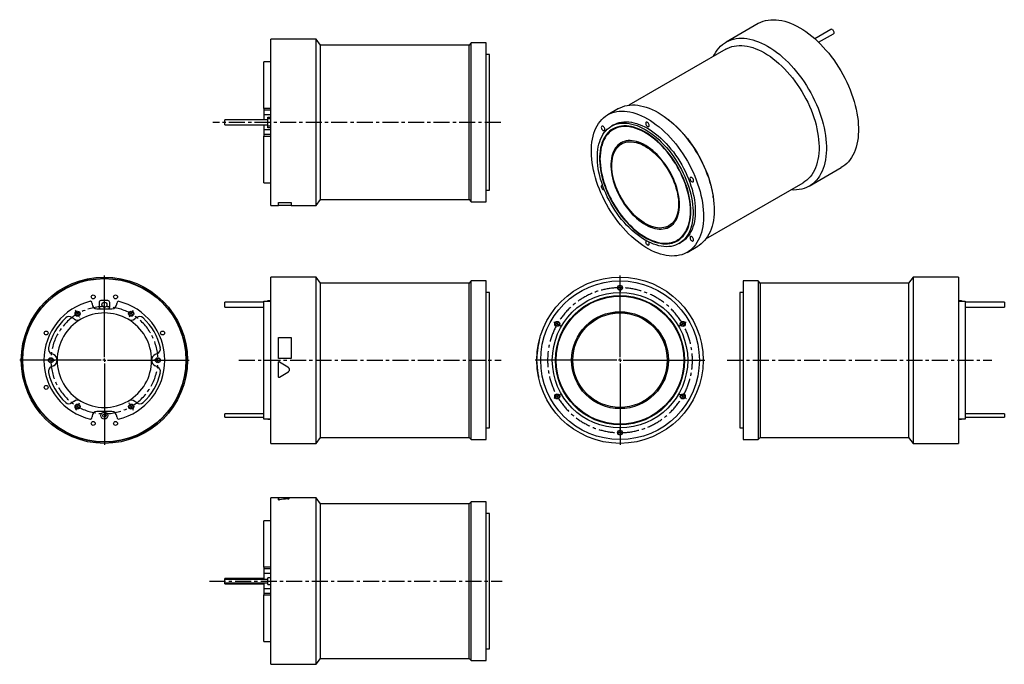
# Model space of a CAD drawing. Extents: x 83 to 1647, y 77 to 1100.
import ezdxf

# ---------------------------------------------------------------- set-up
doc = ezdxf.new("R2010")
doc.units = 0
doc.header["$LTSCALE"] = 2
doc.header["$MEASUREMENT"] = 0
doc.linetypes.add('CENTERX2', pattern=[20.32, 12.7, -2.54, 2.54, -2.54])
doc.layers.get('0').update_dxf_attribs({"linetype": 'CONTINUOUS'})

# ---------------------------------------------------------------- blocks, each defined once
blk = doc.blocks.new('SW_CENTERMARKSYMBOL_0')
at = {"color": 0, "linetype": 'Continuous'}
for p, q in [((0, 5), (0, 134.5)), ((-5, 0), (-134.5, 0)), ((0, 0), (-2.5, 0)), ((0, 0), (0, 2.5)), ((0, 0), (0, -2.5)), ((0, 0), (2.5, 0)), ((5, 0), (134.5, 0)), ((0, -5), (0, -134.5))]:
    blk.add_line(p, q, dxfattribs=at)
blk = doc.blocks.new('SW_CENTERMARKSYMBOL_1')
at = {"color": 6, "linetype": 'Continuous'}
for p, q in [((-2.5, 4.3), (-3.2, 5.6)), ((0, 0), (-1.2, 2.2)), ((0, 0), (1.2, -2.2)), ((85, 0), (83.8, -2.2)), ((85, 0), (86.2, 2.2)), ((87.5, 4.3), (88.3, 5.6)), ((2.5, -4.3), (3.2, -5.6)), ((82.5, -4.3), (81.8, -5.6)), ((-47.5, -73.6), (-49, -73.6)), ((-42.5, -73.6), (-45, -73.6)), ((-42.5, -73.6), (-40, -73.6)), ((-37.5, -73.6), (-36, -73.6)), ((122.5, -73.6), (121, -73.6)), ((127.5, -73.6), (125, -73.6)), ((127.5, -73.6), (130, -73.6)), ((132.5, -73.6), (134, -73.6)), ((-2.5, -151.6), (-3.2, -152.9)), ((0, -147.2), (-1.2, -149.4)), ((0, -147.2), (1.2, -145.1)), ((2.5, -142.9), (3.2, -141.6)), ((82.5, -142.9), (81.8, -141.6)), ((85, -147.2), (83.8, -145.1)), ((85, -147.2), (86.2, -149.4)), ((87.5, -151.6), (88.3, -152.9))]:
    blk.add_line(p, q, dxfattribs=at)
for start, end in [(118.3148, 120), (60, 61.6852), (120, 121.6852), (58.3148, 60), (178.3148, 180), (180, 181.6852), (0, 1.6852), (358.3148, 0), (238.3148, 240), (240, 241.6852), (298.3148, 300), (300, 301.6852)]:
    blk.add_arc((42.5, -73.6), 85, start, end, dxfattribs=at)
at = {"color": 6, "linetype": 'CENTERX2'}
for start, end in [(63.3703, 116.6297), (123.3703, 176.6297), (3.3703, 56.6297), (183.3703, 236.6297), (303.3703, 356.6297), (243.3703, 296.6297)]:
    blk.add_arc((42.5, -73.6), 85, start, end, dxfattribs=at)
blk = doc.blocks.new('SW_CENTERMARKSYMBOL_5')
at = {"color": 0, "linetype": 'Continuous'}
for p, q in [((0, 5), (0, 134.5)), ((-5, 0), (-134.5, 0)), ((0, 0), (-2.5, 0)), ((0, 0), (0, 2.5)), ((0, 0), (0, -2.5)), ((0, 0), (2.5, 0)), ((5, 0), (134.5, 0)), ((0, -5), (0, -134.5))]:
    blk.add_line(p, q, dxfattribs=at)
blk = doc.blocks.new('SW_CENTERMARKSYMBOL_6')
at = {"color": 6, "linetype": 'Continuous'}
for p, q in [((0, 5), (0, 6.5)), ((0, 0), (0, 2.5)), ((0, 0), (0, -2.5)), ((0, -5), (0, -6.5)), ((-103.9, -55), (-105.2, -54.2)), ((-99.6, -57.5), (-101.8, -56.2)), ((-99.6, -57.5), (-97.4, -58.8)), ((-95.3, -60), (-94, -60.8)), ((95.3, -60), (94, -60.8)), ((99.6, -57.5), (97.4, -58.8)), ((99.6, -57.5), (101.8, -56.2)), ((103.9, -55), (105.2, -54.2)), ((-99.6, -172.5), (-97.4, -171.2)), ((-95.3, -170), (-94, -169.2)), ((95.3, -170), (94, -169.2)), ((99.6, -172.5), (97.4, -171.2)), ((-103.9, -175), (-105.2, -175.8)), ((-99.6, -172.5), (-101.8, -173.8)), ((99.6, -172.5), (101.8, -173.8)), ((103.9, -175), (105.2, -175.8)), ((0, -225), (0, -223.5)), ((0, -230), (0, -227.5)), ((0, -230), (0, -232.5)), ((0, -235), (0, -236.5))]:
    blk.add_line(p, q, dxfattribs=at)
for start, end in [(90, 91.2456), (88.7544, 90), (150, 151.2456), (148.7544, 150), (30, 31.2456), (28.7544, 30), (208.7544, 210), (330, 331.2456), (210, 211.2456), (328.7544, 330), (268.7544, 270), (270, 271.2456)]:
    blk.add_arc((0, -115), 115, start, end, dxfattribs=at)
at = {"color": 6, "linetype": 'CENTERX2'}
for start, end in [(92.4911, 147.5089), (32.4911, 87.5089), (152.4911, 207.5089), (332.4911, 27.5089), (212.4911, 267.5089), (272.4911, 327.5089)]:
    blk.add_arc((0, -115), 115, start, end, dxfattribs=at)

msp = doc.modelspace()

# ---------------------------------------------------------------- linework, layer by layer
at = {"color": 7, "linetype": 'Continuous'}
for p, q in [((1256.3, 1093.6), (1205.4, 1064.2)), ((1371.9, 1084.4), (1346.3, 1069.6)), ((554.4, 1068.8), (482.4, 1068.8)), ((482.4, 936.8), (482.4, 1068.8)), ((561.4, 1059.3), (554.4, 1068.8)), ((554.4, 936.8), (554.4, 1068.8)), ((1352.4, 1063.9), (1375.9, 1077.4)), ((797.4, 1059.3), (561.4, 1059.3)), ((561.4, 936.8), (561.4, 1059.3)), ((800.4, 1062.8), (797.4, 1059.3)), ((797.4, 936.8), (797.4, 1059.3)), ((824.4, 1062.8), (800.4, 1062.8)), ((800.4, 936.8), (800.4, 1062.8)), ((824.4, 936.8), (824.4, 1062.8)), ((1205.2, 1053.1), (1050.9, 964)), ((482.4, 1032.8), (471.4, 1032.8)), ((471.4, 958.7), (471.4, 1032.8)), ((829.4, 1044.3), (824.4, 1044.3)), ((829.4, 936.8), (829.4, 1044.3)), ((482.4, 958.7), (471.4, 958.7)), ((471.4, 958.7), (471.4, 956.3)), ((482.4, 956.3), (471.4, 956.3)), ((471.4, 956.3), (471.4, 948.8)), ((1034.4, 958.6), (1017.5, 948.8)), ((477.4, 940.8), (409.4, 940.8)), ((409.4, 936.8), (409.4, 940.8)), ((482.4, 948.8), (471.4, 948.8)), ((471.4, 948.8), (471.4, 940.8)), ((477.4, 945.3), (482.4, 945.3)), ((477.4, 942.3), (477.4, 945.3)), ((482.4, 942.3), (477.4, 942.3)), ((477.4, 931.3), (477.4, 942.3)), ((1115.5, 939.8), (1113.8, 941.1)), ((409.4, 932.8), (409.4, 936.8)), ((409.4, 932.8), (477.4, 932.8)), ((471.4, 932.8), (471.4, 924.8)), ((482.4, 924.8), (471.4, 924.8)), ((471.4, 924.8), (471.4, 917.3)), ((477.4, 931.3), (482.4, 931.3)), ((477.4, 928.3), (477.4, 931.3)), ((482.4, 928.3), (477.4, 928.3)), ((482.4, 804.8), (482.4, 936.8)), ((554.4, 804.8), (554.4, 936.8)), ((561.4, 814.3), (561.4, 936.8)), ((797.4, 814.3), (797.4, 936.8)), ((800.4, 810.8), (800.4, 936.8)), ((824.4, 810.8), (824.4, 936.8)), ((829.4, 829.3), (829.4, 936.8)), ((1026.7, 932.7), (1023.2, 930.7)), ((1026.9, 925.9), (1026.2, 925.5)), ((482.4, 917.3), (471.4, 917.3)), ((471.4, 917.3), (471.4, 914.8)), ((471.4, 914.8), (482.4, 914.8)), ((471.4, 840.8), (471.4, 914.8)), ((1039.2, 904.6), (1038.5, 904.2)), ((1337.4, 835.5), (1388.3, 864.9)), ((471.4, 840.8), (482.4, 840.8)), ((824.4, 829.3), (829.4, 829.3)), ((1173.4, 751.9), (1327.7, 840.9)), ((554.4, 804.8), (561.4, 814.3)), ((561.4, 814.3), (797.4, 814.3)), ((797.4, 814.3), (800.4, 810.8)), ((1185, 817.8), (1184.7, 819.9)), ((482.4, 804.8), (494.4, 804.8)), ((494.4, 809.8), (514.4, 809.8)), ((494.4, 809.8), (494.4, 809.7)), ((494.4, 804.7), (494.4, 809.7)), ((494.4, 809.7), (514.4, 809.7)), ((514.4, 804.7), (494.4, 804.7)), ((514.4, 809.8), (514.4, 809.7)), ((514.4, 809.7), (514.4, 804.7)), ((514.4, 804.8), (554.4, 804.8)), ((800.4, 810.8), (824.4, 810.8)), ((1115.4, 771), (1116.1, 771.4)), ((1127.7, 749.7), (1128.4, 750.1)), ((1130.7, 744.5), (1134.2, 746.5)), ((1143.5, 730.5), (1160.4, 740.3)), ((554.4, 691.3), (482.4, 691.3)), ((482.4, 427.3), (482.4, 691.3)), ((561.4, 681.8), (554.4, 691.3)), ((554.4, 427.3), (554.4, 691.3)), ((1502.3, 691.3), (1495.3, 681.8)), ((1574.3, 691.3), (1502.3, 691.3)), ((1502.3, 691.3), (1502.3, 427.3)), ((1574.3, 691.3), (1574.3, 427.3)), ((797.4, 681.8), (561.4, 681.8)), ((561.4, 436.8), (561.4, 681.8)), ((800.4, 685.3), (797.4, 681.8)), ((797.4, 436.8), (797.4, 681.8)), ((824.4, 685.3), (800.4, 685.3)), ((800.4, 433.3), (800.4, 685.3)), ((824.4, 433.3), (824.4, 685.3)), ((1256.3, 685.3), (1232.3, 685.3)), ((1232.3, 685.3), (1232.3, 433.3)), ((1259.3, 681.8), (1256.3, 685.3)), ((1256.3, 685.3), (1256.3, 433.3)), ((1495.3, 681.8), (1259.3, 681.8)), ((1259.3, 681.8), (1259.3, 436.8)), ((1495.3, 681.8), (1495.3, 436.8)), ((829.4, 666.8), (824.4, 666.8)), ((829.4, 451.8), (829.4, 666.8)), ((1232.3, 666.8), (1227.3, 666.8)), ((1227.3, 666.8), (1227.3, 451.8)), ((198.5, 649.5), (198.5, 648.3)), ((209.5, 650.8), (209.5, 643.8)), ((223.5, 653.8), (212.5, 653.8)), ((226.5, 643.8), (226.5, 650.8)), ((237.5, 648.3), (237.5, 649.5)), ((471.4, 651.3), (409.4, 651.3)), ((409.4, 643.3), (409.4, 651.3)), ((409.4, 643.3), (471.4, 643.3)), ((471.4, 652.8), (482.4, 652.8)), ((471.4, 465.9), (471.4, 652.8)), ((477.4, 653.8), (482.4, 653.8)), ((477.4, 652.8), (477.4, 653.8)), ((1574.3, 653.8), (1579.3, 653.8)), ((1574.3, 652.8), (1585.3, 652.8)), ((1579.3, 653.8), (1579.3, 652.8)), ((1585.3, 652.8), (1585.3, 465.9)), ((1647.3, 651.3), (1585.3, 651.3)), ((1585.3, 643.3), (1647.3, 643.3)), ((1647.3, 651.3), (1647.3, 643.3)), ((169.7, 624.8), (166.5, 627.1)), ((206, 640.8), (230, 640.8)), ((269.4, 627.1), (266.2, 624.8)), ((345, 595.3), (345, 595.4)), ((494.4, 561.8), (494.4, 595.4)), ((494.4, 595.4), (514.4, 595.4)), ((514.4, 595.4), (514.4, 561.8)), ((909.9, 595.3), (909.8, 595.4)), ((137.1, 568.4), (133.6, 570.1)), ((302.3, 570.1), (298.8, 568.4)), ((137.1, 550.3), (133.6, 548.6)), ((302.3, 548.6), (298.8, 550.3)), ((349.9, 561.8), (350, 561.8)), ((349.9, 555.6), (350, 555.6)), ((514.4, 561.8), (494.4, 561.8)), ((514.4, 561.8), (494.4, 561.8)), ((494.4, 561.8), (494.4, 561.8)), ((494.4, 555.6), (494.4, 555.6)), ((494.4, 533), (494.4, 555.6)), ((496.2, 556.7), (496.2, 556.7)), ((496.2, 556.7), (509.1, 548.7)), ((496.2, 556.7), (509.1, 548.7)), ((509.1, 548.7), (509.1, 548.7)), ((514.4, 561.8), (514.4, 561.8)), ((904.9, 561.8), (904.8, 561.8)), ((904.9, 556.7), (904.8, 556.7)), ((905.3, 548.7), (905.2, 548.7)), ((347.3, 533), (347.4, 533)), ((509.1, 540), (496.2, 532)), ((906.3, 540), (906.2, 540)), ((907.8, 532), (907.7, 532)), ((169.7, 493.9), (166.5, 491.6)), ((269.4, 491.6), (266.2, 493.9)), ((198.5, 470.3), (198.5, 469.2)), ((230, 477.8), (206, 477.8)), ((237.5, 469.2), (237.5, 470.3)), ((471.4, 474), (409.4, 474)), ((409.4, 468.7), (409.4, 474)), ((1647.3, 474), (1585.3, 474)), ((1647.3, 474), (1647.3, 468.7)), ((409.4, 468.7), (471.4, 468.7)), ((482.4, 465.9), (471.4, 465.9)), ((477.4, 465.8), (477.4, 465.9)), ((477.4, 465.8), (482.4, 465.8)), ((1585.3, 465.9), (1574.3, 465.9)), ((1574.3, 465.8), (1579.3, 465.8)), ((1579.3, 465.9), (1579.3, 465.8)), ((1585.3, 468.7), (1647.3, 468.7)), ((824.4, 451.8), (829.4, 451.8)), ((1227.3, 451.8), (1232.3, 451.8)), ((482.4, 427.3), (554.4, 427.3)), ((554.4, 427.3), (561.4, 436.8)), ((561.4, 436.8), (797.4, 436.8)), ((797.4, 436.8), (800.4, 433.3)), ((800.4, 433.3), (824.4, 433.3)), ((1232.3, 433.3), (1256.3, 433.3)), ((1256.3, 433.3), (1259.3, 436.8)), ((1259.3, 436.8), (1495.3, 436.8)), ((1495.3, 436.8), (1502.3, 427.3)), ((1502.3, 427.3), (1574.3, 427.3)), ((494.4, 340.6), (482.4, 340.6)), ((482.4, 76.6), (482.4, 340.6)), ((494.4, 338.1), (494.4, 340.7)), ((514.4, 340.7), (494.4, 340.7)), ((494.4, 338), (494.4, 338.1)), ((496.2, 337.8), (496.2, 337.9)), ((554.4, 340.6), (500.2, 340.6)), ((509.1, 339.2), (509.1, 339.3)), ((514.4, 340.6), (514.4, 340.7)), ((561.4, 331.1), (554.4, 340.6)), ((554.4, 76.6), (554.4, 340.6)), ((797.4, 331.1), (561.4, 331.1)), ((561.4, 86.1), (561.4, 331.1)), ((800.4, 334.6), (797.4, 331.1)), ((797.4, 86.1), (797.4, 331.1)), ((824.4, 334.6), (800.4, 334.6)), ((800.4, 82.6), (800.4, 334.6)), ((824.4, 82.6), (824.4, 334.6)), ((829.4, 316.1), (824.4, 316.1)), ((829.4, 101.1), (829.4, 316.1)), ((482.4, 304.6), (471.4, 304.6)), ((471.4, 230.6), (471.4, 304.6)), ((482.4, 230.6), (471.4, 230.6)), ((471.4, 230.6), (471.4, 228.1)), ((482.4, 228.1), (471.4, 228.1)), ((471.4, 228.1), (471.4, 220.6)), ((482.4, 220.6), (471.4, 220.6)), ((471.4, 220.6), (471.4, 211.3)), ((471.4, 212.6), (409.4, 212.6)), ((409.4, 211.3), (409.4, 212.6)), ((477.4, 211.3), (409.4, 211.3)), ((409.4, 206), (409.4, 211.3)), ((409.4, 206), (477.4, 206)), ((409.4, 204.6), (409.4, 206)), ((409.4, 204.6), (471.4, 204.6)), ((471.4, 206), (471.4, 196.6)), ((482.4, 214.1), (477.4, 214.1)), ((477.4, 203.1), (477.4, 214.1)), ((482.4, 196.6), (471.4, 196.6)), ((471.4, 196.6), (471.4, 189.1)), ((482.4, 189.1), (471.4, 189.1)), ((471.4, 189.1), (471.4, 186.7)), ((477.4, 203.1), (482.4, 203.1)), ((471.4, 112.6), (471.4, 186.7)), ((471.4, 186.7), (482.4, 186.7)), ((471.4, 112.6), (482.4, 112.6)), ((824.4, 101.1), (829.4, 101.1)), ((554.4, 76.6), (561.4, 86.1)), ((561.4, 86.1), (797.4, 86.1)), ((797.4, 86.1), (800.4, 82.6)), ((800.4, 82.6), (824.4, 82.6)), ((482.4, 76.6), (554.4, 76.6))]:
    msp.add_line(p, q, dxfattribs=at)
at = {"color": 6, "linetype": 'CENTERX2'}
for p, q in [((847.6, 936.8), (390, 936.8)), ((431.5, 559.3), (848, 559.3)), ((1207.2, 559.3), (1627.6, 559.3)), ((385, 208.6), (849.7, 208.6))]:
    msp.add_line(p, q, dxfattribs=at)
at = {"color": 7, "linetype": 'Continuous'}
for points in [[(1256.3, 1093.6), (1257.1, 1094), (1260.7, 1095.8), (1264.4, 1097.2), (1268.2, 1098.3), (1272.2, 1099.1), (1276.3, 1099.6), (1280.6, 1099.7), (1284.9, 1099.6), (1289.4, 1099.1), (1293.9, 1098.3), (1298.5, 1097.2), (1303.2, 1095.8), (1307.9, 1094), (1312.7, 1092), (1317.5, 1089.7), (1322.3, 1087)], [(1322.3, 1087), (1327.1, 1084.1), (1331.9, 1080.9), (1336.6, 1077.5), (1341.4, 1073.7), (1346.1, 1069.8), (1350.7, 1065.5), (1355.2, 1061.1), (1359.7, 1056.4), (1364, 1051.6), (1368.3, 1046.5), (1372.4, 1041.3), (1376.4, 1035.9), (1380.2, 1030.3), (1383.9, 1024.6), (1387.4, 1018.8), (1390.8, 1012.9), (1394, 1006.9), (1396.9, 1000.8), (1399.7, 994.7), (1402.3, 988.5), (1404.7, 982.3), (1406.8, 976.1), (1408.7, 969.9), (1410.4, 963.8), (1411.9, 957.6), (1413.1, 951.6), (1414.1, 945.6), (1414.9, 939.6), (1415.3, 933.8), (1415.6, 928.2), (1415.6, 922.6), (1415.3, 917.2), (1414.9, 912), (1414.1, 906.9), (1413.1, 902), (1411.9, 897.4), (1410.4, 892.9), (1408.7, 888.7), (1406.8, 884.8), (1404.7, 881), (1402.3, 877.6), (1399.7, 874.4), (1396.9, 871.5), (1394, 868.8), (1390.8, 866.5), (1388.3, 864.9)], [(1373.9, 1084.2), (1374.7, 1083.5), (1375.5, 1082.7), (1376.1, 1081.7), (1376.5, 1080.6), (1376.7, 1079.5), (1376.7, 1078.6), (1376.4, 1077.9), (1375.9, 1077.4)], [(1185.5, 1041.8), (1186.8, 1044.3), (1189, 1048.1), (1191.4, 1051.5), (1193.9, 1054.7), (1196.7, 1057.6), (1199.7, 1060.3), (1202.9, 1062.6), (1206.2, 1064.7), (1209.8, 1066.4), (1213.4, 1067.8), (1217.3, 1068.9), (1221.3, 1069.7), (1225.4, 1070.2), (1229.6, 1070.4), (1234, 1070.2), (1238.4, 1069.7), (1243, 1068.9), (1247.6, 1067.8), (1252.3, 1066.4), (1257, 1064.6), (1261.8, 1062.6), (1266.6, 1060.3), (1271.4, 1057.6)], [(1205.2, 1053.1), (1207.3, 1054.2), (1210.7, 1055.8), (1214.4, 1057), (1218.2, 1057.9), (1222.1, 1058.5), (1226.2, 1058.8), (1230.3, 1058.8), (1234.6, 1058.4), (1239, 1057.7), (1243.4, 1056.7), (1248, 1055.4), (1252.5, 1053.7), (1257.1, 1051.8), (1261.8, 1049.6), (1266.4, 1047)], [(1271.4, 1057.6), (1276.2, 1054.7), (1281, 1051.5), (1285.7, 1048.1), (1290.5, 1044.3), (1295.1, 1040.4), (1299.8, 1036.1), (1304.3, 1031.7), (1308.8, 1027), (1313.1, 1022.2), (1317.3, 1017.1), (1321.5, 1011.9), (1325.5, 1006.5), (1329.3, 1000.9), (1333, 995.2), (1336.5, 989.4), (1339.9, 983.5), (1343, 977.5), (1346, 971.4), (1348.8, 965.3), (1351.4, 959.1), (1353.8, 952.9), (1355.9, 946.7), (1357.8, 940.5), (1359.5, 934.4), (1361, 928.2), (1362.2, 922.2), (1363.2, 916.2), (1363.9, 910.3), (1364.4, 904.5), (1364.7, 898.8), (1364.7, 893.2), (1364.4, 887.8), (1363.9, 882.6), (1363.2, 877.5), (1362.2, 872.7), (1361, 868), (1359.5, 863.6), (1357.8, 859.3), (1355.9, 855.4), (1353.8, 851.6), (1351.4, 848.2), (1348.8, 845), (1346, 842.1), (1343, 839.4), (1339.9, 837.1), (1336.5, 835.1), (1333, 833.3), (1329.3, 831.9), (1325.5, 830.8), (1321.5, 830), (1317.3, 829.5), (1313.1, 829.4), (1308.8, 829.5), (1308, 829.6)], [(1266.4, 1047), (1271.1, 1044.2), (1275.7, 1041.1), (1280.3, 1037.7), (1284.9, 1034.1), (1289.4, 1030.2), (1293.9, 1026), (1298.2, 1021.7), (1302.5, 1017.1), (1306.7, 1012.3), (1310.7, 1007.4), (1314.7, 1002.2), (1318.5, 996.9), (1322.1, 991.5), (1325.6, 985.9), (1328.9, 980.2), (1332, 974.4), (1335, 968.6), (1337.7, 962.7), (1340.3, 956.7), (1342.6, 950.7), (1344.7, 944.7), (1346.6, 938.7), (1348.2, 932.7), (1349.6, 926.8), (1350.8, 920.9), (1351.7, 915.1), (1352.4, 909.4), (1352.8, 903.8), (1353, 898.3), (1353, 893), (1352.7, 887.8), (1352.1, 882.8), (1351.3, 878), (1350.2, 873.4), (1348.9, 869), (1347.4, 864.8), (1345.7, 860.8), (1343.7, 857.1), (1341.4, 853.7), (1339, 850.5), (1336.4, 847.6), (1333.5, 845), (1330.5, 842.7), (1327.7, 840.9)], [(1080.5, 942.5), (1085.2, 939.7), (1089.8, 936.5), (1094.5, 933.1), (1099.1, 929.5), (1103.7, 925.5), (1108.2, 921.4), (1112.6, 917), (1117, 912.4), (1121.2, 907.6), (1125.3, 902.6), (1129.3, 897.4), (1133.2, 892.1), (1136.9, 886.6), (1140.5, 881), (1143.9, 875.3), (1147.1, 869.5), (1150.1, 863.6), (1152.9, 857.6), (1155.6, 851.6), (1158, 845.5), (1160.2, 839.5), (1162.2, 833.4), (1164, 827.3), (1165.5, 821.3), (1166.8, 815.3), (1167.8, 809.4), (1168.6, 803.6), (1169.2, 797.9), (1169.5, 792.3), (1169.5, 786.9), (1169.4, 781.5), (1168.9, 776.4), (1168.2, 771.4), (1167.3, 766.6), (1166.1, 762), (1164.7, 757.6), (1163.1, 753.5), (1161.2, 749.6), (1159.1, 745.9), (1156.8, 742.6), (1154.3, 739.4), (1151.6, 736.6), (1148.6, 734), (1145.5, 731.8), (1142.2, 729.8), (1138.7, 728.2), (1135.1, 726.8), (1131.3, 725.8), (1127.4, 725.1), (1123.3, 724.7), (1119.1, 724.6), (1114.8, 724.9), (1110.4, 725.4), (1106, 726.3), (1101.4, 727.5), (1096.8, 729.1), (1092.2, 730.9), (1087.5, 733), (1082.8, 735.4), (1078.1, 738.1), (1073.4, 741.1), (1068.7, 744.4), (1064.1, 748), (1059.5, 751.8), (1054.9, 755.8), (1050.5, 760.1), (1046.1, 764.6), (1041.8, 769.3), (1037.6, 774.2), (1033.6, 779.2), (1029.6, 784.5), (1025.8, 789.9), (1022.2, 795.4), (1018.7, 801.1), (1015.4, 806.9), (1012.3, 812.7), (1009.4, 818.7), (1006.6, 824.7), (1004.1, 830.7), (1001.8, 836.8), (999.7, 842.9), (997.8, 848.9), (996.2, 855), (994.8, 861), (993.6, 866.9), (992.7, 872.7), (992, 878.5), (991.6, 884.2), (991.4, 889.7), (991.4, 895.1), (991.7, 900.3), (992.3, 905.4), (993.1, 910.3), (994.1, 915), (995.4, 919.5), (997, 923.7), (998.7, 927.8), (1000.7, 931.5), (1002.9, 935.1), (1005.3, 938.3), (1008, 941.3), (1010.8, 944), (1013.8, 946.4), (1017, 948.5), (1020.4, 950.3), (1024, 951.8), (1027.7, 953), (1031.6, 953.9), (1035.6, 954.4), (1039.7, 954.7), (1043.9, 954.6), (1048.3, 954.2), (1052.7, 953.4), (1057.2, 952.4), (1061.8, 951), (1066.4, 949.3), (1071.1, 947.4), (1075.8, 945.1), (1080.5, 942.5)], [(1034.4, 958.6), (1037.4, 960.1), (1041, 961.6), (1044.7, 962.8), (1048.5, 963.7), (1052.5, 964.2), (1056.7, 964.5), (1060.9, 964.4), (1065.2, 964), (1069.7, 963.2), (1074.2, 962.2), (1078.7, 960.8), (1083.4, 959.1), (1088, 957.2), (1092.7, 954.9), (1097.4, 952.3)], [(1097.4, 952.3), (1102.1, 949.5), (1106.8, 946.3), (1111.5, 942.9), (1116.1, 939.3), (1120.7, 935.3), (1125.2, 931.2), (1129.6, 926.8), (1134, 922.2), (1138.2, 917.4), (1142.3, 912.4), (1146.3, 907.2), (1150.2, 901.9), (1153.9, 896.4), (1157.4, 890.8), (1160.8, 885.1), (1164.1, 879.3), (1167.1, 873.4), (1169.9, 867.4), (1172.6, 861.4), (1175, 855.3), (1177.2, 849.3), (1179.2, 843.2), (1180.9, 837.1), (1182.4, 831.1), (1183.7, 825.1), (1184.8, 819.2), (1185.6, 813.4), (1186.1, 807.7), (1186.5, 802.1), (1186.5, 796.6), (1186.3, 791.3), (1185.9, 786.2), (1185.2, 781.2), (1184.3, 776.4), (1183.1, 771.8), (1181.7, 767.4), (1180.1, 763.3), (1178.2, 759.4), (1176.1, 755.7), (1173.8, 752.4), (1171.3, 749.2), (1168.5, 746.4), (1165.6, 743.8), (1162.5, 741.6), (1160.4, 740.3)], [(1115.5, 939.8), (1118, 937.7), (1122.5, 933.8), (1127, 929.7), (1131.3, 925.3), (1135.6, 920.8), (1139.8, 916), (1143.9, 911), (1147.8, 905.9), (1151.6, 900.6), (1155.2, 895.1), (1158.7, 889.6), (1162, 883.9), (1165.1, 878.1), (1168.1, 872.2), (1170.8, 866.3), (1173.4, 860.4), (1175.7, 854.4), (1177.8, 848.4), (1179.7, 842.4), (1181.3, 836.4), (1182.7, 830.5), (1183.9, 824.6), (1184.7, 819.9)], [(1076.9, 925.4), (1081.3, 922.7), (1085.6, 919.8), (1089.9, 916.6), (1094.1, 913.2), (1098.3, 909.5), (1102.5, 905.5), (1106.5, 901.4), (1110.5, 897), (1114.3, 892.5), (1118, 887.7), (1121.6, 882.8), (1125, 877.8), (1128.3, 872.6), (1131.4, 867.3), (1134.4, 861.9), (1137.1, 856.4), (1139.7, 850.9), (1142, 845.3), (1144.1, 839.8), (1146.1, 834.1), (1147.8, 828.6), (1149.2, 823), (1150.4, 817.5), (1151.4, 812), (1152.2, 806.7), (1152.7, 801.4), (1152.9, 796.2), (1152.9, 791.2), (1152.7, 786.4), (1152.2, 781.7), (1151.4, 777.2), (1150.4, 772.8), (1149.2, 768.7), (1147.8, 764.9), (1146.1, 761.2), (1144.1, 757.8), (1142, 754.7), (1139.7, 751.8), (1137.1, 749.2), (1134.4, 747), (1131.4, 745), (1128.3, 743.3), (1125, 741.9), (1121.6, 740.8), (1118, 740), (1114.3, 739.6), (1110.5, 739.5), (1106.5, 739.7), (1102.5, 740.2), (1098.3, 741), (1094.1, 742.2), (1089.9, 743.6), (1085.6, 745.4), (1081.3, 747.5), (1076.9, 749.8), (1072.6, 752.5), (1068.3, 755.4), (1064, 758.6), (1059.7, 762), (1055.5, 765.7), (1051.4, 769.7), (1047.3, 773.8), (1043.4, 778.2), (1039.5, 782.7), (1035.8, 787.5), (1032.2, 792.4), (1028.8, 797.4), (1025.5, 802.6), (1022.4, 807.9), (1019.5, 813.3), (1016.7, 818.7), (1014.2, 824.3), (1011.8, 829.8), (1009.7, 835.4), (1007.8, 841.1), (1006.1, 846.6), (1004.6, 852.2), (1003.4, 857.7), (1002.4, 863.2), (1001.7, 868.5), (1001.2, 873.8), (1000.9, 879), (1000.9, 884), (1001.2, 888.8), (1001.7, 893.5), (1002.4, 898), (1003.4, 902.4), (1004.6, 906.5), (1006.1, 910.3), (1007.8, 914), (1009.7, 917.4), (1011.8, 920.5), (1014.2, 923.4), (1016.7, 926), (1019.5, 928.2), (1022.4, 930.2), (1025.5, 931.9), (1028.8, 933.3), (1032.2, 934.4), (1035.8, 935.2), (1039.5, 935.6), (1043.4, 935.7), (1047.3, 935.5), (1051.4, 935), (1055.5, 934.2), (1059.7, 933), (1064, 931.6), (1068.3, 929.8), (1072.6, 927.7), (1076.9, 925.4)], [(1149.4, 795.8), (1149.3, 800.7), (1148.9, 805.9), (1148.3, 811.1), (1147.4, 816.4), (1146.3, 821.8), (1144.9, 827.2), (1143.4, 832.7), (1141.5, 838.2), (1139.5, 843.7), (1137.3, 849.1), (1134.8, 854.6), (1132.1, 859.9), (1129.3, 865.2), (1126.3, 870.4), (1123.1, 875.5), (1119.7, 880.5), (1116.2, 885.3), (1112.5, 889.9), (1108.8, 894.4), (1104.9, 898.7), (1100.9, 902.7), (1096.9, 906.5), (1092.8, 910.1), (1088.6, 913.5), (1084.4, 916.6), (1080.1, 919.4), (1075.9, 921.9), (1071.6, 924.1), (1067.4, 926.1), (1063.2, 927.7), (1059, 929), (1054.9, 930), (1050.9, 930.7), (1047, 931.1), (1043.2, 931.1), (1039.5, 930.9), (1035.9, 930.3), (1032.4, 929.4), (1029.2, 928.1), (1026, 926.6), (1023.1, 924.7), (1020.3, 922.6), (1017.8, 920.1), (1015.4, 917.4), (1013.3, 914.4), (1011.4, 911.1), (1009.7, 907.6), (1008.2, 903.8), (1007, 899.8), (1006, 895.6), (1005.2, 891.2), (1004.7, 886.6), (1004.5, 881.9), (1004.5, 877), (1004.7, 871.9), (1005.2, 866.7), (1006, 861.5), (1007, 856.1), (1008.2, 850.7), (1009.7, 845.3), (1011.4, 839.8), (1013.3, 834.3), (1015.4, 828.8), (1017.8, 823.3), (1020.3, 817.9), (1023.1, 812.6), (1026, 807.4), (1029.2, 802.2), (1032.4, 797.2), (1035.9, 792.3), (1039.5, 787.6), (1043.2, 783), (1047, 778.7), (1050.9, 774.5), (1054.9, 770.5), (1059, 766.8), (1063.2, 763.4), (1067.4, 760.1), (1071.6, 757.2), (1075.9, 754.5), (1080.1, 752.1), (1084.4, 750.1), (1088.6, 748.3), (1092.8, 746.8), (1096.9, 745.6), (1100.9, 744.8), (1104.9, 744.2), (1108.8, 744), (1112.5, 744.1), (1116.2, 744.6), (1119.7, 745.3), (1123.1, 746.4), (1126.3, 747.8), (1129.3, 749.5), (1132.1, 751.5), (1134.8, 753.8), (1137.3, 756.4), (1139.5, 759.3), (1141.5, 762.4), (1143.4, 765.8), (1144.9, 769.4), (1146.3, 773.3), (1147.4, 777.4), (1148.3, 781.7), (1148.9, 786.2), (1149.3, 790.9), (1149.4, 795.8)], [(1148.7, 796.2), (1148.6, 801.1), (1148.2, 806.3), (1147.6, 811.5), (1146.7, 816.8), (1145.6, 822.2), (1144.2, 827.6), (1142.6, 833.1), (1140.8, 838.6), (1138.7, 844.1), (1136.4, 849.5), (1134, 855), (1131.3, 860.3), (1128.4, 865.6), (1125.4, 870.8), (1122.1, 875.8), (1118.8, 880.8), (1115.2, 885.6), (1111.6, 890.2), (1107.8, 894.6), (1103.9, 898.8), (1099.9, 902.8), (1095.8, 906.6), (1091.7, 910.2), (1087.5, 913.5), (1083.3, 916.5), (1079, 919.2), (1074.8, 921.7), (1070.5, 923.8), (1066.3, 925.7), (1062.1, 927.2), (1058, 928.5), (1053.9, 929.4), (1049.9, 930), (1046.1, 930.2), (1042.3, 930.2), (1038.6, 929.8), (1035.1, 929.1), (1031.7, 928.1), (1028.5, 926.7), (1025.4, 925.1), (1022.6, 923.1), (1019.9, 920.8), (1017.4, 918.3), (1015.1, 915.4), (1013.1, 912.3), (1011.2, 908.9), (1009.6, 905.3), (1008.3, 901.4), (1007.2, 897.3), (1006.3, 893), (1005.7, 888.5), (1005.3, 883.9), (1005.1, 879), (1005.3, 874), (1005.7, 868.9), (1006.3, 863.7), (1007.2, 858.4), (1008.3, 853), (1009.6, 847.6), (1011.2, 842.1), (1013.1, 836.6), (1015.1, 831.1), (1017.4, 825.7), (1019.9, 820.2), (1022.6, 814.9), (1025.4, 809.6), (1028.5, 804.4), (1031.7, 799.3), (1035.1, 794.4), (1038.6, 789.6), (1042.3, 785), (1046.1, 780.6), (1049.9, 776.4), (1053.9, 772.4), (1058, 768.6), (1062.1, 765), (1066.3, 761.7), (1070.5, 758.7), (1074.8, 756), (1079, 753.5), (1083.3, 751.4), (1087.5, 749.5), (1091.7, 748), (1095.8, 746.7), (1099.9, 745.8), (1103.9, 745.2), (1107.8, 745), (1111.6, 745), (1115.2, 745.4), (1118.8, 746.1), (1122.1, 747.1), (1125.4, 748.5), (1128.4, 750.1), (1131.3, 752.1), (1134, 754.4), (1136.4, 756.9), (1138.7, 759.8), (1140.8, 762.9), (1142.6, 766.3), (1144.2, 769.9), (1145.6, 773.8), (1146.7, 777.9), (1147.6, 782.2), (1148.2, 786.7), (1148.6, 791.3), (1148.7, 796.2)], [(1026, 926.6), (1023.8, 925.1), (1021.1, 923), (1018.5, 920.5), (1016.1, 917.8), (1014, 914.8), (1012.1, 911.5), (1010.4, 908), (1008.9, 904.2), (1007.7, 900.3), (1006.7, 896), (1005.9, 891.6), (1005.4, 887), (1005.2, 882.3), (1005.1, 879.4)], [(1011.4, 929.3), (1010.7, 930.1), (1009.8, 930.6), (1009, 930.9), (1008.3, 930.8), (1007.7, 930.4), (1007.3, 929.8), (1007.2, 928.9), (1007.3, 927.8), (1007.7, 926.8), (1008.3, 925.7), (1009, 924.8), (1009.8, 924.1), (1010.7, 923.7), (1011.4, 923.6), (1012.1, 923.8), (1012.6, 924.4), (1012.8, 925.1), (1012.8, 926.1), (1012.6, 927.2), (1012.1, 928.3), (1011.4, 929.3)], [(1026.7, 932.7), (1029.1, 934), (1032.3, 935.4), (1035.8, 936.4), (1039.4, 937.2), (1043.1, 937.7), (1046.9, 937.8), (1050.9, 937.6), (1054.9, 937.1), (1059, 936.2), (1063.2, 935.1), (1067.5, 933.6), (1071.8, 931.8), (1076.1, 929.8), (1080.5, 927.4)], [(1077.3, 921.1), (1075.5, 922.1), (1071.3, 924.2), (1067, 926.1), (1062.8, 927.6), (1058.7, 928.9), (1054.6, 929.8), (1050.7, 930.4), (1046.8, 930.6), (1043, 930.6), (1039.3, 930.2), (1035.8, 929.5), (1032.4, 928.5), (1029.2, 927.1), (1026.9, 925.9)], [(1083.3, 931.9), (1083.2, 932.9), (1082.8, 934), (1082.2, 935.1), (1081.5, 936), (1080.7, 936.7), (1079.8, 937.1), (1079, 937.2), (1078.4, 937), (1077.9, 936.4), (1077.7, 935.6), (1077.7, 934.7), (1077.9, 933.6), (1078.4, 932.5), (1079, 931.5), (1079.8, 930.7), (1080.7, 930.2), (1081.5, 929.9), (1082.2, 930), (1082.8, 930.4), (1083.2, 931), (1083.3, 931.9)], [(1080.5, 927.4), (1084.8, 924.8), (1089.1, 921.8), (1093.4, 918.6), (1097.7, 915.2), (1101.9, 911.5), (1106, 907.6), (1110, 903.4), (1114, 899), (1117.8, 894.5), (1121.6, 889.8), (1125.1, 884.9), (1128.6, 879.8), (1131.9, 874.6), (1135, 869.3), (1137.9, 864), (1140.7, 858.5), (1143.2, 853), (1145.5, 847.4), (1147.7, 841.8), (1149.6, 836.2), (1151.3, 830.6), (1152.7, 825), (1154, 819.5), (1155, 814.1), (1155.7, 808.7), (1156.2, 803.4), (1156.4, 798.3), (1156.4, 793.3), (1156.2, 788.4), (1155.7, 783.7), (1155, 779.2), (1154, 774.9), (1152.7, 770.8), (1151.3, 766.9), (1149.6, 763.3), (1147.7, 759.9), (1145.5, 756.7), (1143.2, 753.9), (1140.7, 751.3), (1137.9, 749), (1135, 747), (1134.2, 746.5)], [(1131.4, 806.2), (1131.2, 810.5), (1130.9, 814.9), (1130.3, 819.5), (1129.4, 824.1), (1128.3, 828.8), (1127, 833.5), (1125.4, 838.3), (1123.6, 843), (1121.6, 847.7), (1119.4, 852.4), (1117, 857), (1114.4, 861.5), (1111.7, 865.9), (1108.8, 870.2), (1105.7, 874.3), (1102.5, 878.3), (1099.2, 882.1), (1095.8, 885.6), (1092.3, 889), (1088.8, 892.1), (1085.2, 895), (1081.5, 897.6), (1077.8, 899.9), (1074.2, 902), (1070.5, 903.7), (1066.9, 905.2), (1063.3, 906.3), (1059.7, 907.2), (1056.3, 907.7), (1052.9, 907.9), (1049.7, 907.8), (1046.6, 907.3), (1043.6, 906.6), (1040.8, 905.5), (1038.1, 904.1), (1035.6, 902.4), (1033.3, 900.4), (1031.2, 898.1), (1029.3, 895.6), (1027.6, 892.8), (1026.2, 889.7), (1025, 886.4), (1024, 882.9), (1023.2, 879.2), (1022.8, 875.2), (1022.5, 871.1), (1022.5, 866.9), (1022.8, 862.5), (1023.2, 858), (1024, 853.4), (1025, 848.8), (1026.2, 844.1), (1027.6, 839.3), (1029.3, 834.6), (1031.2, 829.8), (1033.3, 825.1), (1035.6, 820.5), (1038.1, 815.9), (1040.8, 811.5), (1043.6, 807.1), (1046.6, 802.9), (1049.7, 798.9), (1052.9, 795), (1056.3, 791.3), (1059.7, 787.8), (1063.3, 784.6), (1066.9, 781.6), (1070.5, 778.9), (1074.2, 776.4), (1077.8, 774.2), (1081.5, 772.3), (1085.2, 770.7), (1088.8, 769.4), (1092.3, 768.4), (1095.8, 767.7), (1099.2, 767.4), (1102.5, 767.3), (1105.7, 767.6), (1108.8, 768.2), (1111.7, 769.1), (1114.4, 770.4), (1117, 771.9), (1119.4, 773.8), (1121.6, 775.9), (1123.6, 778.3), (1125.4, 781), (1127, 783.9), (1128.3, 787.1), (1129.4, 790.5), (1130.3, 794.2), (1130.9, 798), (1131.2, 802), (1131.4, 806.2)], [(1131.3, 806.2), (1131.2, 810.5), (1130.8, 815), (1130.2, 819.5), (1129.3, 824.1), (1128.2, 828.8), (1126.9, 833.5), (1125.3, 838.3), (1123.5, 843), (1121.6, 847.7), (1119.4, 852.4), (1117, 857), (1114.4, 861.5), (1111.6, 865.9), (1108.7, 870.2), (1105.7, 874.3), (1102.5, 878.2), (1099.2, 882), (1095.8, 885.6), (1092.3, 888.9), (1088.8, 892), (1085.2, 894.9), (1081.5, 897.5), (1077.8, 899.9), (1074.2, 901.9), (1070.5, 903.7), (1066.9, 905.1), (1063.3, 906.3), (1059.8, 907.1), (1056.3, 907.6), (1053, 907.8), (1049.7, 907.7), (1046.6, 907.2), (1043.6, 906.5), (1040.8, 905.4), (1038.1, 904), (1035.7, 902.3), (1033.4, 900.3), (1031.3, 898.1), (1029.4, 895.5), (1027.7, 892.7), (1026.3, 889.6), (1025, 886.3), (1024.1, 882.8), (1023.3, 879.1), (1022.8, 875.2), (1022.6, 871.1), (1022.6, 866.9), (1022.8, 862.5), (1023.3, 858), (1024.1, 853.4), (1025, 848.8), (1026.3, 844), (1027.7, 839.3), (1029.4, 834.6), (1031.3, 829.8), (1033.4, 825.2), (1035.7, 820.5), (1038.1, 816), (1040.8, 811.5), (1043.6, 807.2), (1046.6, 803), (1049.7, 798.9), (1053, 795), (1056.3, 791.4), (1059.8, 787.9), (1063.3, 784.7), (1066.9, 781.7), (1070.5, 778.9), (1074.2, 776.5), (1077.8, 774.3), (1081.5, 772.4), (1085.2, 770.8), (1088.8, 769.5), (1092.3, 768.5), (1095.8, 767.8), (1099.2, 767.5), (1102.5, 767.4), (1105.7, 767.7), (1108.7, 768.3), (1111.6, 769.2), (1114.4, 770.5), (1117, 772), (1119.4, 773.8), (1121.6, 776), (1123.5, 778.4), (1125.3, 781.1), (1126.9, 784), (1128.2, 787.2), (1129.3, 790.6), (1130.2, 794.2), (1130.8, 798), (1131.2, 802), (1131.3, 806.2)], [(1076.9, 898.8), (1080.6, 896.6), (1084.2, 894), (1087.8, 891.2), (1091.4, 888.2), (1094.9, 884.9), (1098.3, 881.3), (1101.6, 877.6), (1104.7, 873.7), (1107.8, 869.6), (1110.7, 865.3), (1113.4, 860.9), (1116, 856.4), (1118.4, 851.8), (1120.6, 847.2), (1122.5, 842.5), (1124.3, 837.8), (1125.8, 833), (1127.1, 828.3), (1128.2, 823.7), (1129, 819.1), (1129.6, 814.6), (1129.9, 810.2), (1129.9, 805.9), (1129.8, 801.8), (1129.3, 797.9), (1128.6, 794.1), (1127.7, 790.6), (1126.5, 787.3), (1125.1, 784.2), (1123.4, 781.3), (1121.6, 778.8), (1119.5, 776.5), (1117.2, 774.5), (1114.7, 772.8), (1112.1, 771.5), (1109.3, 770.4), (1106.3, 769.7), (1103.2, 769.2), (1099.9, 769.1), (1096.6, 769.4), (1093.1, 769.9), (1089.6, 770.8), (1086, 772), (1082.4, 773.5), (1078.8, 775.3), (1075.1, 777.5), (1071.4, 779.9), (1067.8, 782.5), (1064.2, 785.5), (1060.7, 788.7), (1057.3, 792.1), (1053.9, 795.7), (1050.7, 799.5), (1047.6, 803.6), (1044.6, 807.7), (1041.8, 812.1), (1039.1, 816.5), (1036.6, 821), (1034.3, 825.7), (1032.3, 830.4), (1030.4, 835.1), (1028.7, 839.8), (1027.3, 844.5), (1026.2, 849.2), (1025.2, 853.8), (1024.5, 858.4), (1024.1, 862.8), (1023.9, 867.2), (1024, 871.3), (1024.3, 875.4), (1024.8, 879.2), (1025.7, 882.9), (1026.7, 886.3), (1028, 889.5), (1029.5, 892.5), (1031.3, 895.2), (1033.3, 897.6), (1035.5, 899.7), (1037.8, 901.6), (1040.4, 903.1), (1043.1, 904.3), (1046, 905.2), (1049.1, 905.8), (1052.3, 906.1), (1055.6, 906), (1059, 905.6), (1062.5, 904.9), (1066, 903.8), (1069.6, 902.5), (1073.3, 900.8), (1076.9, 898.8)], [(1038.8, 904.5), (1036.3, 902.8), (1036.2, 902.7)], [(1041.6, 905.8), (1041.5, 905.8), (1039.2, 904.6)], [(1152.3, 842.3), (1153, 842.5), (1153.4, 843), (1153.7, 843.8), (1153.7, 844.8), (1153.4, 845.9), (1153, 847), (1152.3, 847.9), (1151.5, 848.8), (1150.7, 849.3), (1149.8, 849.6), (1149.1, 849.5), (1148.5, 849.1), (1148.2, 848.5), (1148, 847.6), (1148.2, 846.5), (1148.5, 845.4), (1149.1, 844.4), (1149.8, 843.5), (1150.7, 842.8), (1151.5, 842.4), (1152.3, 842.3)], [(1009.2, 837), (1008.6, 837), (1008, 836.8), (1007.5, 836.2), (1007.2, 835.4), (1007.2, 834.5), (1007.5, 833.4), (1008, 832.3), (1008.6, 831.3), (1009.4, 830.5), (1010.2, 830), (1011.1, 829.7), (1011.8, 829.8), (1011.8, 829.8)], [(1128.4, 750.1), (1129.1, 750.5), (1132, 752.5), (1134.7, 754.8), (1137.2, 757.3), (1139.4, 760.2), (1141.5, 763.3), (1143.3, 766.7), (1144.9, 770.3), (1146.3, 774.2), (1147.4, 778.3), (1148.3, 782.6), (1148.9, 787.1), (1149.3, 791.7), (1149.4, 796.2)], [(1112.9, 769.8), (1115.1, 770.8), (1115.8, 771.1)], [(1116.1, 771.4), (1117.7, 772.4), (1118.4, 772.9)], [(1077.3, 754.5), (1080.8, 752.6), (1085.1, 750.5), (1089.3, 748.7), (1093.5, 747.2), (1097.6, 746), (1101.6, 745.2), (1105.6, 744.6), (1109.5, 744.4), (1113.3, 744.6), (1116.9, 745), (1120.4, 745.7), (1123.8, 746.8), (1127, 748.2), (1128.5, 749)], [(1149.5, 750), (1150.2, 749.2), (1151.1, 748.7), (1151.9, 748.4), (1152.6, 748.5), (1153.2, 748.8), (1153.6, 749.5), (1153.7, 750.4), (1153.6, 751.4), (1153.2, 752.5), (1152.6, 753.6), (1151.9, 754.5), (1151.1, 755.2), (1150.2, 755.6), (1149.5, 755.7), (1148.8, 755.5), (1148.3, 754.9), (1148.1, 754.1), (1148.1, 753.2), (1148.3, 752.1), (1148.8, 751), (1149.5, 750)], [(1077.6, 747.4), (1077.8, 746.3), (1078.1, 745.2), (1078.7, 744.2), (1079.4, 743.3), (1080.2, 742.6), (1081.1, 742.2), (1081.9, 742.1), (1082.5, 742.3), (1083, 742.8), (1083.3, 743.6), (1083.3, 744.6), (1083, 745.7), (1082.5, 746.8), (1082.5, 746.8)]]:
    msp.add_lwpolyline(points, dxfattribs=at)
for centre, radius in [((218, 559.3), 132), ((218, 559.3), 130), ((218, 559.3), 129.5), ((1036.9, 559.3), 132), ((1036.9, 559.3), 126), ((200.2, 659.8), 3.15), ((235.7, 659.8), 3.15), ((1036.9, 559.3), 107.5), ((1036.9, 559.3), 102.5), ((1036.9, 559.3), 101.5), ((218, 647.3), 4), ((1036.9, 559.3), 77), ((1036.9, 559.3), 76.9), ((1036.9, 559.3), 75), ((125.5, 602.5), 3.15), ((310.4, 602.5), 3.15), ((125.5, 516.2), 3.15), ((218, 471.3), 5.5), ((218, 471.3), 2.65), ((200.2, 458.9), 3.15), ((235.7, 458.9), 3.15)]:
    msp.add_circle(centre, radius, dxfattribs=at)
at = {"color": 6, "linetype": 'Continuous'}
for centre in [(1036.9, 674.3), (175.5, 633), (260.5, 633), (937.3, 616.8), (1136.5, 616.8), (133, 559.3), (303, 559.3), (937.3, 501.8), (1136.5, 501.8), (175.5, 485.7), (260.5, 485.7), (1036.9, 444.3)]:
    msp.add_circle(centre, 4, dxfattribs=at)
for centre in [(1036.9, 674.3), (175.5, 633), (260.5, 633), (937.3, 616.8), (1136.5, 616.8), (133, 559.3), (303, 559.3), (937.3, 501.8), (1136.5, 501.8), (175.5, 485.7), (260.5, 485.7), (1036.9, 444.3)]:
    msp.add_circle(centre, 3.32)
at = {"color": 7, "linetype": 'Continuous'}
for centre, radius, start, end in [((1372.7, 1082.6), 1.96, 53.5137, 115.1758), ((1079.7, 747.6), 2.06, 133.5239, 185.5987), ((218, 559.3), 96, 103.2253, 256.7747), ((195, 649.5), 3.5, 0, 72.7648), ((206, 648.3), 7.5, 180, 270), ((212.5, 650.8), 3, 90, 180), ((212.5, 643.8), 3, 180, 270), ((223.5, 650.8), 3, 0, 90), ((223.5, 643.8), 3, 270, 0), ((230, 648.3), 7.5, 270, 0), ((241, 649.5), 3.5, 107.2352, 180), ((218, 559.3), 96, 283.2253, 76.7747), ((218, 559.3), 91, 132.5129, 167.4871), ((161.9, 620.5), 8, 54.6553, 132.5129), ((218, 559.3), 75, 60, 120), ((274, 620.5), 8, 47.4871, 125.3447), ((218, 559.3), 91, 12.5129, 47.4871), ((218, 559.3), 75, 120, 180), ((175.5, 633), 10, 234.6553, 300), ((260.5, 633), 10, 240, 305.3447), ((218, 559.3), 75, 0, 60), ((218, 559.3), 132.1, 1.0852, 15.8266), ((1036.9, 559.3), 132.1, 164.1734, 178.9148), ((136.9, 577.3), 8, 167.4871, 245.3447), ((299, 577.3), 8, 294.6553, 12.5129), ((133, 559.3), 10, 294.6553, 65.3447), ((303, 559.3), 10, 114.6553, 245.3447), ((136.9, 541.4), 8, 114.6553, 192.5129), ((218, 559.3), 75, 180, 240), ((218, 559.3), 75, 300, 0), ((299, 541.4), 8, 347.4871, 65.3447), ((218, 559.3), 132.1, 348.5073, 358.3938), ((1036.9, 559.3), 132.1, 181.1627, 184.6315), ((218, 559.3), 91, 192.5129, 227.4871), ((218, 559.3), 91, 312.5129, 347.4871), ((1036.9, 559.3), 132.1, 188.4257, 191.9455), ((161.9, 498.2), 8, 227.4871, 305.3447), ((175.5, 485.7), 10, 60, 125.3447), ((218, 559.3), 75, 240, 300), ((260.5, 485.7), 10, 54.6553, 120), ((274, 498.2), 8, 234.6553, 312.5129), ((195, 469.2), 3.5, 287.2352, 0), ((206, 470.3), 7.5, 90, 180), ((230, 470.3), 7.5, 360, 90), ((241, 469.2), 3.5, 180, 252.7648)]:
    msp.add_arc(centre, radius, start, end, dxfattribs=at)
for centre, ratio, start_param, end_param in [((491.8, 208.6), 0.616856, 1.489962, 1.550504), ((540.5, 208.6), 0.616856, 1.717852, 1.779285), ((540.5, 208.6), 0.616389, 1.717852, 1.779285)]:
    msp.add_ellipse(centre, major_axis=(214.2, 0), ratio=ratio, start_param=start_param, end_param=end_param, dxfattribs=at)
for points, knots in [([(350, 555.6), (350, 555.8), (350, 556), (350, 556.3), (350, 556.5), (350, 556.7), (350, 556.8), (350, 556.8), (350, 556.8)], [0, 0, 0, 0, 0.186079, 0.372491, 0.558958, 0.745215, 0.931068, 1, 1, 1, 1]), ([(494.4, 555.6), (494.4, 555.9), (494.4, 556.1), (494.6, 556.4), (494.8, 556.6), (495.2, 556.8), (495.4, 556.8), (495.7, 556.8), (495.8, 556.8), (496, 556.8), (496.1, 556.7), (496.2, 556.7)], [0, 0, 0, 0, 0.25, 0.25, 0.5, 0.5, 0.75, 0.75, 0.875, 0.875, 1, 1, 1, 1]), ([(496.2, 556.7), (496.2, 556.7), (496.1, 556.7), (496, 556.8), (495.9, 556.8), (495.7, 556.8), (495.5, 556.9), (495.3, 556.8), (495, 556.7), (494.7, 556.5), (494.5, 556.3), (494.4, 556.1), (494.4, 556), (494.4, 555.8), (494.4, 555.7), (494.4, 555.6)], [0, 0, 0, 0, 0.041907, 0.083644, 0.125541, 0.188071, 0.250753, 0.375512, 0.500102, 0.624907, 0.749892, 0.812444, 0.875078, 0.937531, 1, 1, 1, 1]), ([(509.1, 548.7), (509.5, 548.5), (509.8, 548.2), (510.4, 547.5), (510.7, 547.2), (511, 546.6), (511.1, 546.4), (511.3, 546), (511.3, 545.8), (511.5, 545.2), (511.6, 544.8), (511.6, 543.9), (511.5, 543.5), (511.3, 542.6), (511.1, 542.2), (510.7, 541.5), (510.4, 541.1), (509.8, 540.5), (509.5, 540.2), (509.1, 540)], [0, 0, 0, 0, 0.125, 0.125, 0.25, 0.25, 0.3125, 0.3125, 0.375, 0.375, 0.5, 0.5, 0.625, 0.625, 0.75, 0.75, 0.875, 0.875, 1, 1, 1, 1]), ([(509.1, 548.7), (509.5, 548.4), (510.2, 547.9), (511, 546.9), (511.5, 545.6), (511.5, 544.8), (511.6, 544.3)], [0, 0, 0, 0, 0.250043, 0.500665, 0.751326, 1, 1, 1, 1]), ([(904.8, 556.8), (904.8, 556.8), (904.8, 556.9), (904.8, 556.8), (904.8, 556.7), (904.8, 556.7)], [0, 0, 0, 0, 0.238948, 0.619034, 1, 1, 1, 1]), ([(905.2, 548.7), (905.2, 548.5), (905.3, 548.2), (905.3, 547.5), (905.4, 547.2), (905.4, 546.6), (905.4, 546.4), (905.5, 546), (905.5, 545.8), (905.6, 545.2), (905.6, 544.8), (905.7, 543.9), (905.8, 543.5), (905.9, 542.6), (905.9, 542.2), (906, 541.5), (906.1, 541.1), (906.1, 540.5), (906.2, 540.2), (906.2, 540)], [0, 0, 0, 0, 0.125, 0.125, 0.25, 0.25, 0.3125, 0.3125, 0.375, 0.375, 0.5, 0.5, 0.625, 0.625, 0.75, 0.75, 0.875, 0.875, 1, 1, 1, 1]), ([(347.2, 531.8), (347.2, 531.9), (347.2, 531.9), (347.2, 532), (347.2, 532.2), (347.3, 532.4), (347.3, 532.7), (347.4, 532.9), (347.4, 533)], [0, 0, 0, 0, 0.07121, 0.256882, 0.442358, 0.627749, 0.813498, 1, 1, 1, 1]), ([(496.2, 532), (496, 531.9), (495.8, 531.8), (495.5, 531.8), (495.4, 531.8), (495.2, 531.9), (495.1, 531.9), (494.8, 532.1), (494.6, 532.2), (494.4, 532.6), (494.4, 532.8), (494.4, 533)], [0, 0, 0, 0, 0.25, 0.25, 0.375, 0.375, 0.5, 0.5, 0.75, 0.75, 1, 1, 1, 1]), ([(907.7, 532), (907.7, 532), (907.7, 531.9), (907.7, 531.8), (907.7, 531.8), (907.7, 531.8)], [0, 0, 0, 0, 0.381799, 0.764125, 1, 1, 1, 1]), ([(494.4, 340.7), (494.4, 340.7), (494.4, 340.7), (494.6, 340.7), (494.8, 340.7), (495.2, 340.7), (495.4, 340.7), (495.7, 340.7), (495.8, 340.7), (496, 340.7), (496.1, 340.7), (496.2, 340.7)], [0, 0, 0, 0, 0.25, 0.25, 0.5, 0.5, 0.75, 0.75, 0.875, 0.875, 1, 1, 1, 1]), ([(496.2, 337.9), (496, 337.9), (495.8, 337.8), (495.5, 337.8), (495.4, 337.8), (495.2, 337.9), (495.1, 337.9), (494.8, 337.9), (494.6, 337.9), (494.4, 338), (494.4, 338), (494.4, 338.1)], [0, 0, 0, 0, 0.25, 0.25, 0.375, 0.375, 0.5, 0.5, 0.75, 0.75, 1, 1, 1, 1]), ([(494.4, 338), (494.4, 338), (494.4, 338), (494.4, 338), (494.4, 337.9), (494.4, 337.9), (494.5, 337.9), (494.7, 337.8), (495, 337.8), (495.3, 337.7), (495.5, 337.7), (495.7, 337.7), (495.9, 337.8), (496, 337.8), (496.1, 337.8), (496.2, 337.8)], [0, 0, 0, 0, 0.041934, 0.083696, 0.1256, 0.188239, 0.250792, 0.375545, 0.50015, 0.625027, 0.749942, 0.812351, 0.875037, 0.937432, 1, 1, 1, 1]), ([(509.1, 340.3), (509.5, 340.3), (509.8, 340.3), (510.4, 340.2), (510.7, 340.2), (511, 340.1), (511.1, 340.1), (511.3, 340.1), (511.3, 340), (511.5, 340), (511.6, 339.9), (511.6, 339.8), (511.5, 339.8), (511.3, 339.7), (511.1, 339.6), (510.7, 339.5), (510.4, 339.5), (509.8, 339.4), (509.5, 339.3), (509.1, 339.3)], [0, 0, 0, 0, 0.125, 0.125, 0.25, 0.25, 0.3125, 0.3125, 0.375, 0.375, 0.5, 0.5, 0.625, 0.625, 0.75, 0.75, 0.875, 0.875, 1, 1, 1, 1]), ([(509.1, 339.2), (509.2, 339.2), (509.3, 339.2), (509.5, 339.3), (509.7, 339.3), (509.8, 339.3), (510, 339.3), (510.2, 339.3), (510.6, 339.4), (510.9, 339.5), (511.2, 339.6), (511.4, 339.6), (511.5, 339.7), (511.5, 339.7), (511.6, 339.8), (511.6, 339.8)], [0, 0, 0, 0, 0.041699, 0.083265, 0.124773, 0.166298, 0.207915, 0.249699, 0.374782, 0.500004, 0.625109, 0.750267, 0.83362, 0.916668, 1, 1, 1, 1])]:
    msp.add_open_spline(points, degree=3, knots=knots, dxfattribs=at)

# ---------------------------------------------------------------- block references
at = {"color": 6, "linetype": 'Continuous'}
for name, p in [('SW_CENTERMARKSYMBOL_0', (218, 559.3)), ('SW_CENTERMARKSYMBOL_5', (1036.9, 559.3))]:
    msp.add_blockref(name, p, dxfattribs=at)
at = {"color": 7, "linetype": 'Continuous'}
for name, p in [('SW_CENTERMARKSYMBOL_6', (1036.9, 674.3)), ('SW_CENTERMARKSYMBOL_1', (175.5, 633))]:
    msp.add_blockref(name, p, dxfattribs=at)

doc.saveas('drawing.dxf')
